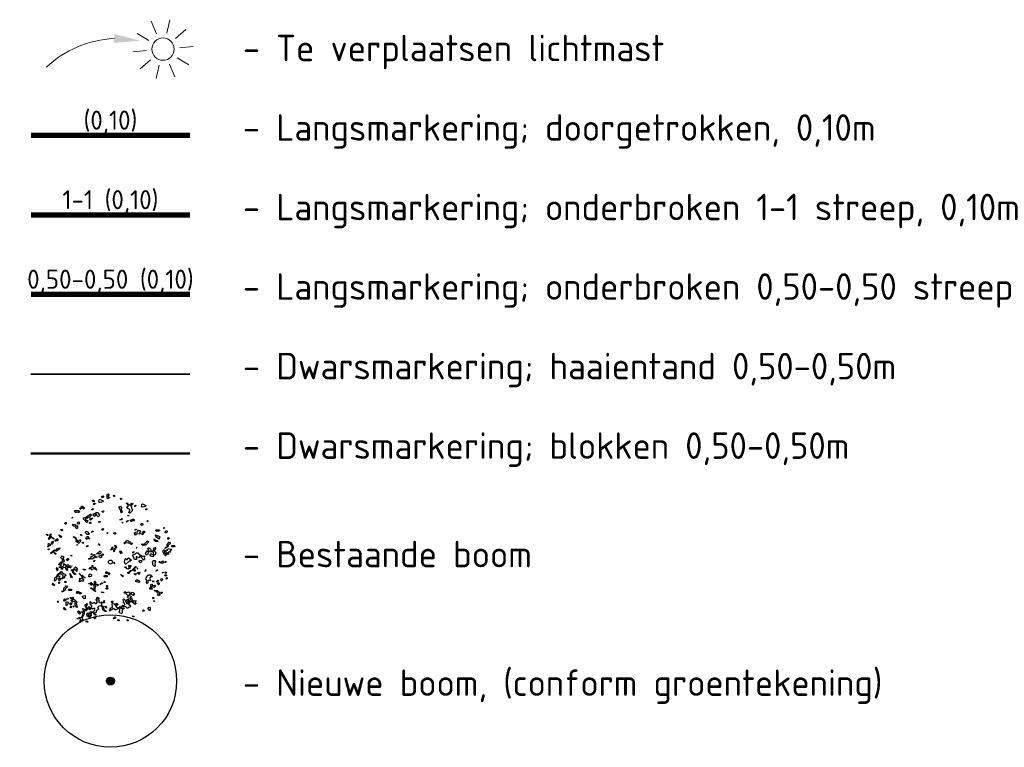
# Model space of a CAD drawing. Header units: metres. Extents: x 198714 to 199133, y 355604 to 356082.
# Tile 7 of 36: x 199027 to 199045, y 355622 to 355636. Entities that reach past the tile are written whole.
import ezdxf
from ezdxf.enums import TextEntityAlignment as Align

# ---------------------------------------------------------------- set-up
doc = ezdxf.new("R2010")
doc.units = ezdxf.units.M
doc.linetypes.add('VW-1-1_STREEP', pattern=[2, 1, -1])
doc.linetypes.add('VW-5050_STREEP', pattern=[1, 0.5, -0.5])
for name, color, linetype, lineweight in [('B-WE-GR-BOOM-S', 252, 'Continuous', 25), ('N-WE-GR-BOOM-S', 96, 'Continuous', 25), ('N-WE-IE-MEUBILAIR_WEGMEUBILAIR_LICHTMAST_PRESENTATIE-S', 7, 'Continuous', 5), ('N-WE-VW-MARKERING-T18', 7, 'Continuous', 18), ('N-WE-VW-MARKERING_DWARS_DRIEHOEK_5050-G', 7, 'VW-HAAIETAND50-L-N', 35), ('N-WE-VW-MARKERING_DWARS_OVERSTEEK_BLOKSTREEP50-G', 7, 'VW-BLOK50-N', 50), ('X-XX-AL-AANPIJLING-M', 7, 'Continuous', 18), ('X-XX-AL-LEGENDA-T25', 2, 'Continuous', 5)]:
    doc.layers.add(name, color=color, linetype=linetype, lineweight=lineweight)
for name, color, linetype in [('N-WE-VW-MARKERING_DWARS_OVERSTEEK_KANALISATIESTREEP50_010-G', 7, 'VW-5050_STREEP'), ('N-WE-VW-MARKERING_LANGS_STREEP_11-G', 7, 'VW-1-1_STREEP'), ('N-WE-VW-MARKERING_LANGS_STREEP_DOORGETROKKEN-G', 7, 'Continuous')]:
    doc.layers.add(name, color=color, linetype=linetype)
doc.styles.add('NLCS-ISO', font='NLCS-ISO.ttf')
doc.linetypes.add('VW-BLOK50-N', pattern='A,0,-0.5,[148,NLCS.SHX,S=1,R=0,X=-0.5,Y=0],-0.5', length=1)
doc.linetypes.add('VW-HAAIETAND50-L-N', pattern='A,0,-0.5,[150,NLCS.SHX,S=1,R=0,X=-0.625,Y=-0.25],-0.5', length=1)

# ---------------------------------------------------------------- blocks, each defined once
blk = doc.blocks.new('Mar200tekst18')
at = {"layer": 'N-WE-VW-MARKERING-T18', "style": 'NLCS-ISO'}
blk.add_attdef('TEKST18MAR200', text='', height=0.36, dxfattribs=at).set_placement((0, 0), align=Align.BOTTOM_CENTER)
blk = doc.blocks.new('SGR-BOOM_23')
at = {"flags": 128}
for points in [[(-3.05, 11.43), (-3.07, 11.35), (-3.33, 11.39), (-3.36, 11.58), (-3.36, 11.65), (-3.18, 11.7), (-3.02, 11.47), (-3.05, 11.43)], [(-1.99, 11.27), (-2.07, 11.26), (-2.18, 11.38), (-2.13, 11.72), (-2.02, 11.84), (-1.53, 11.64), (-1.3, 11.5), (-1.81, 11.23), (-1.99, 11.27)], [(-1.29, 12.25), (-1.48, 12.14), (-1.52, 12.19), (-1.6, 12.18), (-1.6, 12.34), (-1.36, 12.48), (-1.29, 12.41), (-1.29, 12.25)], [(-0.42, 12.36), (-0.18, 12.05), (-0.23, 12.09), (-0.38, 12.08), (-0.53, 11.94), (-0.64, 12.05), (-0.6, 12.7), (-0.6, 12.77), (-0.37, 12.86), (-0.29, 12.78), (-0.42, 12.36)], [(0.81, 12.43), (0.73, 12.35), (0.66, 12.35), (0.58, 12.43), (0.69, 12.61), (0.81, 12.5), (0.81, 12.43)], [(2.1, 11.88), (2.03, 11.81), (1.95, 11.8), (1.91, 11.83), (1.91, 11.99), (2.03, 12.04), (2.11, 11.96), (2.1, 11.88)], [(3.96, 10.14), (4.12, 9.91), (4.23, 9.79), (3.65, 9.23), (3.56, 9.23), (3.45, 9.34), (3.66, 9.68), (3.65, 9.83), (3.45, 10.03), (3.32, 10.03), (3.08, 10.41), (3.13, 10.46), (3.35, 10.45), (3.36, 10.75), (3.13, 10.92), (3.02, 11.03), (3.02, 11.1), (3.1, 11.18), (3.54, 10.8), (3.74, 10.76), (3.96, 10.44), (3.96, 10.14)], [(-5.94, 9.28), (-6.09, 9.43), (-6.48, 9.37), (-6.63, 9.36), (-6.71, 9.51), (-6.75, 9.55), (-6.74, 9.7), (-6.02, 9.73), (-5.87, 9.58), (-5.94, 9.28)], [(-5.52, 10.08), (-5.6, 10), (-5.67, 10), (-5.75, 10.08), (-5.74, 10.23), (-5.6, 10.23), (-5.52, 10.15), (-5.52, 10.08)], [(-5.05, 10), (-5.48, 10.34), (-5.48, 10.57), (-5.29, 10.54), (-5.06, 10.37), (-4.98, 10.16), (-5.05, 10)], [(-3.38, 9.82), (-3.53, 9.83), (-3.53, 9.9), (-3.33, 10.09), (-3.22, 9.98), (-3.38, 9.82)], [(-2.13, 8.64), (-2.21, 8.63), (-2.33, 8.51), (-2.55, 8.75), (-2.62, 8.98), (-2.78, 9.14), (-2.85, 9.14), (-2.89, 8.72), (-2.93, 8.67), (-3.08, 8.68), (-3.24, 8.91), (-3.19, 9.1), (-3.04, 9.17), (-2.81, 9.17), (-2.81, 9.24), (-2.7, 9.36), (-2.43, 9.32), (-2.09, 8.9), (-2.13, 8.64)], [(-2.94, 10.93), (-3.06, 10.81), (-3.14, 10.83), (-3.21, 10.9), (-3.18, 11.01), (-3.07, 11.12), (-2.94, 11.09), (-2.91, 11.05), (-2.94, 10.93)], [(-1.29, 9.47), (-1.37, 9.39), (-1.5, 9.39), (-1.55, 9.44), (-1.55, 9.57), (-1.32, 9.66), (-1.27, 9.62), (-1.29, 9.47)], [(2.01, 9.81), (2.08, 9.81), (2.19, 9.47), (2.2, 9.39), (2.08, 9.27), (1.97, 9.39), (1.89, 9.93), (1.63, 10.2), (1.67, 10.39), (1.78, 10.5), (1.98, 10.47), (2.09, 10.35), (2.01, 9.81)], [(4.11, 10.75), (4.08, 10.71), (3.93, 10.86), (3.93, 11.02), (4.12, 11.13), (4.2, 11.05), (4.11, 10.75)], [(4.76, 10.48), (4.68, 10.4), (4.54, 10.55), (4.7, 10.71), (4.77, 10.64), (4.76, 10.48)], [(6.08, 10.39), (6, 10.38), (5.88, 10.49), (5.93, 10.84), (6.05, 10.95), (6.54, 10.75), (6.77, 10.61), (6.26, 10.34), (6.08, 10.39)], [(6.86, 9.93), (6.78, 9.86), (6.7, 9.87), (6.67, 9.9), (6.74, 10.13), (6.85, 10.02), (6.86, 9.93)], [(-8.49, 7.16), (-8.53, 7.2), (-8.6, 7.2), (-8.59, 7.36), (-8.48, 7.47), (-8.33, 7.46), (-8.33, 7.23), (-8.49, 7.16)], [(-7.21, 8.26), (-7.29, 8.34), (-7.17, 8.46), (-7.09, 8.38), (-7.21, 8.26)], [(-6.04, 7.14), (-6.11, 7.14), (-6.22, 7.26), (-6.19, 7.45), (-6.07, 7.57), (-5.92, 7.55), (-5.81, 7.37), (-6.04, 7.14)], [(-3.85, 8.61), (-3.85, 8.54), (-3.97, 8.43), (-4.23, 8.46), (-4.39, 8.24), (-4.65, 8.27), (-4.62, 8.08), (-4.77, 7.93), (-4.93, 7.93), (-5.07, 8.16), (-5.08, 8.31), (-4.84, 8.39), (-4.77, 8.32), (-4.62, 8.31), (-4.57, 8.35), (-4.58, 8.5), (-4.42, 8.5), (-4.27, 8.81), (-4.04, 8.81), (-3.88, 9.03), (-3.73, 9.02), (-3.62, 8.91), (-3.85, 8.61)], [(-4.48, 7.47), (-4.55, 7.47), (-4.66, 7.59), (-4.66, 7.75), (-4.54, 7.86), (-4.27, 7.81), (-4.36, 7.58), (-4.48, 7.47)], [(-3.68, 7.35), (-3.79, 7.23), (-3.9, 7.27), (-4.01, 7.38), (-3.78, 7.54), (-3.67, 7.43), (-3.68, 7.35)], [(-3.9, 8.04), (-3.74, 8.2), (-3.51, 8.19), (-3.31, 8.3), (-3.74, 7.88), (-3.9, 8.04)], [(-1.99, 7.48), (-2.25, 7.61), (-2.02, 7.68), (-1.99, 7.64), (-1.99, 7.48)], [(2.22, 8.05), (2.14, 8.06), (2.02, 7.95), (1.79, 7.95), (2.19, 8.24), (2.22, 8.21), (2.22, 8.05)], [(2.26, 7.41), (2.15, 7.52), (2.21, 7.52), (2.41, 7.32), (2.26, 7.41)], [(3.2, 7.74), (3.06, 7.51), (3.1, 7.71), (3.32, 7.85), (3.4, 7.77), (3.2, 7.74)], [(3.26, 8.7), (3.26, 8.77), (3.45, 8.8), (3.52, 8.73), (3.26, 8.7)], [(4.31, 7.76), (4.09, 7.77), (3.97, 7.65), (3.82, 7.67), (3.74, 7.88), (4.13, 8.04), (4.2, 8.11), (4.33, 8.07), (4.51, 7.8), (4.31, 7.76)], [(6.98, 7.59), (6.87, 7.7), (6.99, 7.82), (7.1, 7.7), (6.98, 7.59)], [(-9.03, 5.95), (-9.11, 5.88), (-9.26, 5.96), (-9.33, 6.03), (-9.34, 6.11), (-9.11, 6.17), (-9.03, 6.09), (-9.03, 5.95)], [(-6.62, 6.8), (-6.77, 6.72), (-6.96, 6.76), (-7.15, 6.96), (-7.14, 7.04), (-7.03, 7.15), (-6.65, 7.07), (-6.58, 7), (-6.62, 6.8)], [(-6.2, 6.37), (-6.31, 6.26), (-6.51, 6.46), (-6.5, 6.85), (-6.34, 6.91), (-6.23, 6.8), (-6.2, 6.37)], [(-4.08, 5.21), (-4.37, 5.21), (-4.68, 5.52), (-4.68, 5.68), (-4.56, 5.8), (-4.3, 5.67), (-4.08, 5.37), (-4.08, 5.21)], [(-3.27, 5.7), (-3.42, 5.69), (-3.57, 5.55), (-3.42, 5.85), (-3.35, 5.85), (-3.27, 5.77), (-3.27, 5.7)], [(-1.35, 6.06), (-1.43, 5.98), (-1.63, 6.18), (-1.38, 6.33), (-1.27, 6.21), (-1.35, 6.06)], [(-0.49, 5.48), (-0.6, 5.37), (-0.67, 5.44), (-0.51, 5.6), (-0.47, 5.56), (-0.49, 5.48)], [(5.49, 5.57), (5.6, 5.46), (5.6, 5.39), (5.48, 5.28), (4.86, 5.35), (4.71, 5.27), (4.71, 5.2), (4.79, 5.12), (4.86, 5.12), (4.76, 5.09), (4.49, 5.44), (4.72, 5.66), (5.14, 5.69), (5.18, 5.89), (5.18, 5.96), (5.23, 6), (5.6, 5.92), (5.67, 5.85), (5.49, 5.57)], [(4.87, 6.04), (4.69, 6.09), (4.61, 6.08), (4.87, 6.2), (4.95, 6.12), (4.87, 6.04)], [(6.06, 6.91), (6.03, 6.88), (5.88, 6.96), (5.76, 7.07), (5.76, 7.14), (5.88, 7.26), (6.04, 7.25), (6.14, 7.06), (6.06, 6.91)], [(6.21, 5.53), (6.12, 5.22), (6.01, 5.11), (5.98, 5.38), (6.16, 5.65), (6.17, 5.73), (6.29, 5.84), (6.4, 5.8), (6.4, 5.57), (6.21, 5.53)], [(9.23, 5.93), (9.11, 5.82), (8.73, 5.74), (8.54, 5.94), (8.47, 5.94), (8.62, 6.08), (9.15, 6.08), (9.23, 6), (9.23, 5.93)], [(10.16, 6.3), (10.04, 6.41), (10.16, 6.53), (10.27, 6.41), (10.16, 6.3)], [(10.71, 5.64), (10.49, 5.49), (10.33, 5.49), (10.37, 5.76), (10.49, 5.87), (10.65, 5.87), (10.71, 5.8), (10.71, 5.64)], [(-11.84, 5.02), (-11.87, 4.98), (-12.05, 5.17), (-12.06, 5.25), (-11.87, 5.21), (-11.82, 5.17), (-11.84, 5.02)], [(-11.3, 4.93), (-10.96, 4.59), (-10.73, 4.52), (-10.69, 4.47), (-10.7, 4.32), (-11.27, 4.67), (-11.34, 4.67), (-11.49, 4.29), (-11.57, 4.28), (-11.68, 4.4), (-11.45, 4.85), (-11.33, 5.29), (-11.22, 5.31), (-11.18, 5.28), (-11.3, 4.93)], [(-11.01, 3.34), (-11.19, 3.52), (-10.85, 3.94), (-10.74, 3.83), (-11.01, 3.34)], [(-10.01, 4.08), (-10.13, 3.97), (-10.39, 3.94), (-10.51, 4.05), (-10.08, 4.38), (-10, 4.39), (-9.88, 4.28), (-10.01, 4.08)], [(-9.34, 4.65), (-9.76, 5.08), (-9.69, 5.15), (-9.31, 4.91), (-9.24, 4.91), (-9.16, 4.83), (-9.34, 4.65)], [(-6.91, 4.63), (-7.03, 4.74), (-6.95, 4.82), (-6.82, 4.63), (-6.91, 4.63)], [(-5.96, 3.59), (-5.96, 3.52), (-6.35, 3.82), (-6.49, 3.82), (-6.38, 4.24), (-6.67, 4.55), (-6.68, 4.63), (-6.6, 4.7), (-6.27, 3.97), (-6.19, 3.89), (-6.04, 3.9), (-5.84, 4.23), (-5.58, 3.96), (-5.96, 3.59)], [(-5.49, 4.96), (-5.64, 5.11), (-5.6, 5.23), (-5.41, 5.04), (-5.49, 4.96)], [(-5.27, 3.58), (-5.35, 3.66), (-5.24, 3.77), (-5.04, 3.58), (-5.27, 3.58)], [(-4.46, 4.31), (-4.54, 4.3), (-4.66, 4.41), (-4.54, 4.69), (-4.39, 4.83), (-4.23, 4.83), (-4.23, 4.53), (-4.46, 4.31)], [(-4.09, 4.29), (-4.08, 4.45), (-3.96, 4.48), (-3.92, 4.45), (-4.09, 4.29)], [(0.93, 5.35), (0.82, 5.24), (0.59, 5.47), (0.9, 5.55), (0.93, 5.52), (0.93, 5.35)], [(3.51, 3.5), (3.39, 3.61), (2.78, 3.54), (2.67, 3.42), (2.52, 3.57), (2.64, 3.69), (2.79, 3.7), (3.1, 4.07), (3.26, 4.07), (3.41, 3.92), (3.72, 3.84), (3.7, 3.69), (3.51, 3.5)], [(6.84, 3.43), (6.79, 3.32), (6.68, 3.2), (6.53, 3.28), (6.45, 3.27), (6.41, 3.24), (6.41, 3.17), (6.26, 3.09), (5.99, 3.21), (5.92, 3.28), (5.91, 3.36), (5.99, 3.44), (6.37, 3.35), (6.99, 3.97), (7.07, 3.95), (7.22, 3.8), (6.84, 3.43)], [(8.76, 3.79), (8.52, 3.87), (8.22, 4.17), (8.29, 4.17), (8.3, 4.25), (8.19, 4.37), (8.55, 4.14), (8.79, 4.05), (8.98, 3.87), (8.76, 3.79)], [(9.22, 4.47), (9.21, 4.32), (8.49, 4.82), (8.57, 4.9), (8.5, 5.12), (8.91, 4.93), (9.07, 4.93), (9.25, 4.82), (9.33, 4.74), (9.22, 4.47)], [(11.11, 3.31), (10.92, 3.12), (10.88, 2.92), (10.39, 2.59), (10.3, 2.58), (10.34, 2.71), (10.46, 2.82), (10.62, 2.82), (10.69, 2.89), (10.69, 3.28), (11.04, 3.69), (10.89, 3.7), (11.15, 3.73), (11.34, 3.47), (11.11, 3.31)], [(11.09, 4.42), (11.01, 4.34), (10.85, 4.34), (10.85, 4.57), (10.98, 4.61), (11.09, 4.49), (11.09, 4.42)], [(-11.74, 2.84), (-11.81, 2.84), (-11.89, 2.92), (-11.78, 3.04), (-11.66, 2.92), (-11.74, 2.84)], [(-11.39, 3.03), (-11.5, 3.15), (-11.69, 3.18), (-11.77, 3.33), (-11.81, 3.37), (-11.69, 3.48), (-11.46, 3.41), (-11.38, 3.33), (-11.39, 3.03)], [(-11.67, 2.3), (-11.75, 2.38), (-11.74, 2.46), (-11.54, 2.49), (-11.51, 2.46), (-11.67, 2.3)], [(-10.67, 1.98), (-10.82, 1.99), (-10.87, 1.95), (-10.87, 1.72), (-10.95, 1.8), (-11.22, 1.61), (-11.3, 1.69), (-10.83, 2.14), (-10.75, 2.06), (-10.56, 2.1), (-10.67, 2.3), (-10.59, 2.29), (-10.48, 2.17), (-10.67, 1.98)], [(-9.75, 2.36), (-9.79, 2.4), (-9.95, 2.4), (-10.02, 2.33), (-10.02, 2.1), (-10.22, 2.07), (-10.26, 2.02), (-10.33, 2.09), (-10.1, 2.41), (-10.1, 2.55), (-9.98, 2.43), (-9.75, 2.59), (-9.64, 2.71), (-9.52, 2.59), (-9.75, 2.36)], [(-6.31, 3.18), (-6.39, 3.17), (-6.23, 3.33), (-6.19, 3.29), (-6.31, 3.18)], [(-4.4, 2.92), (-4.56, 2.92), (-4.29, 3.11), (-4.2, 3.11), (-4.36, 2.88), (-4.4, 2.92)], [(-1.82, 1.68), (-1.93, 1.57), (-2.23, 1.57), (-2.35, 1.46), (-2.62, 1.57), (-2.03, 2.06), (-1.89, 2.06), (-1.74, 1.83), (-1.82, 1.68)], [(-2, 3.09), (-2.25, 3.44), (-2.18, 3.5), (-2.13, 3.32), (-2, 3.09)], [(0.14, 2.3), (0.07, 2.3), (0.34, 2.72), (0.3, 2.76), (0.42, 2.87), (0.33, 2.33), (0.14, 2.3)], [(0.82, 2.23), (0.71, 2.11), (0.71, 1.95), (0.59, 2.07), (0.67, 2.08), (0.68, 2.54), (0.79, 2.65), (0.91, 2.44), (0.82, 2.23)], [(1.14, 2.67), (1.07, 2.6), (0.91, 2.83), (0.91, 2.99), (0.84, 3.06), (0.75, 3.06), (0.87, 3.18), (1.06, 2.91), (1.14, 2.67)], [(2.09, 1.56), (1.75, 1.91), (1.74, 1.99), (1.85, 2.1), (1.97, 2.06), (2.13, 1.76), (2.09, 1.56)], [(4.12, 3.42), (4.01, 3.31), (3.93, 3.3), (3.81, 3.41), (4.05, 3.64), (4.16, 3.52), (4.12, 3.42)], [(4.34, 1.72), (4.26, 1.74), (4.19, 1.81), (4.39, 2), (4.42, 1.96), (4.34, 1.72)], [(5, 2.6), (4.92, 2.61), (5, 2.83), (4.92, 2.68), (5, 2.6)], [(7.08, 1.47), (6.92, 1.4), (6.89, 1.37), (6.74, 1.36), (6.59, 1.6), (6.78, 1.94), (6.93, 2.09), (7.14, 1.97), (7.2, 1.97), (7.12, 1.89), (7.08, 1.47)], [(8.32, 2.22), (8.31, 2.08), (8.58, 1.8), (8.42, 1.35), (8.34, 1.27), (8.2, 1.35), (8.12, 1.8), (8.04, 1.88), (7.43, 1.9), (7.17, 2.23), (7.06, 2.58), (7.18, 2.69), (7.33, 2.7), (7.63, 2.46), (7.59, 2.28), (7.6, 2.2), (8.12, 2.12), (8.19, 2.19), (8.13, 2.42), (8.36, 2.72), (8.58, 2.48), (8.32, 2.22)], [(10.18, 1.78), (10.37, 1.52), (10.49, 1.4), (10.48, 1.25), (10.41, 1.18), (10.22, 1.37), (9.92, 1.98), (9.96, 2.17), (10.07, 2.29), (10.19, 2.24), (10.19, 2.17), (10.18, 1.78)], [(11.3, 2.13), (11.3, 1.97), (11.33, 1.93), (11.21, 1.82), (11.13, 1.9), (10.99, 1.89), (10.92, 1.82), (10.95, 1.63), (10.94, 1.48), (10.87, 1.41), (10.72, 1.56), (10.71, 1.71), (10.45, 1.97), (10.48, 2.17), (10.6, 2.28), (10.65, 2.24), (10.79, 2.25), (10.88, 2.55), (11.45, 2.43), (11.56, 2.32), (11.3, 2.13)], [(12.14, 2.96), (12.03, 2.84), (11.64, 2.85), (11.57, 2.91), (11.6, 3.11), (12.03, 3.14), (12.14, 3.02), (12.14, 2.96)], [(-10.3, 1.53), (-10.38, 1.45), (-10.53, 1.6), (-10.52, 1.68), (-10.6, 1.76), (-10.53, 1.83), (-10.3, 1.6), (-10.3, 1.53)], [(-8.97, 0.64), (-8.82, 0.33), (-8.79, 0.29), (-8.7, 0.29), (-8.94, -0.02), (-9.09, 0), (-9.36, -0.36), (-9.36, -0.66), (-9.13, -0.82), (-8.95, -0.77), (-8.8, -0.63), (-8.86, -0.33), (-8.78, -0.25), (-8.44, -0.6), (-8.21, -0.6), (-8.06, -0.45), (-7.88, -0.64), (-7.22, -0.76), (-7.65, -0.87), (-7.64, -0.95), (-7.57, -1.02), (-7.45, -0.98), (-7.46, -1.06), (-7.53, -1.13), (-7.56, -1.1), (-7.57, -1.02), (-7.99, -1.06), (-8.22, -1.29), (-8.23, -1.43), (-8.07, -1.5), (-8.15, -1.51), (-8.22, -1.58), (-8.53, -1.04), (-8.9, -1.12), (-8.99, -1.13), (-9.05, -1.2), (-9.07, -1.35), (-9.25, -1.39), (-9.33, -1.31), (-9.33, -1.24), (-9.05, -1.2), (-9.02, -1.16), (-9.02, -1), (-9.41, -1), (-9.64, -1), (-9.71, -0.93), (-9.36, -0.82), (-9.33, -0.78), (-9.55, -0.55), (-9.74, -0.5), (-9.78, -0.46), (-9.55, -0.23), (-9.47, -0.24), (-9.4, -0.01), (-9.2, 0.02), (-9.05, 0.26), (-9.08, 0.59), (-9.31, 0.75), (-9.42, 0.87), (-9.11, 1.18), (-8.85, 1.05), (-8.78, 0.98), (-8.97, 0.64)], [(-8.14, 0.25), (-8.28, 0.47), (-8.09, 0.66), (-7.94, 0.67), (-7.94, 0.44), (-8.14, 0.25)], [(-7.43, 1.31), (-7.24, 1.19), (-7.54, 1.2), (-7.43, 1.31)], [(-3.88, 0.47), (-4.16, 0.59), (-3.92, 0.75), (-3.85, 0.67), (-3.88, 0.47)], [(-3.12, 0.92), (-3.12, 0.76), (-3.43, 0.55), (-3.66, 0.62), (-3.73, 0.78), (-3.74, 0.93), (-3.62, 1.04), (-3.46, 1.04), (-3.08, 1.42), (-2.92, 1.41), (-3, 1.04), (-3.12, 0.92)], [(-3.54, 1.35), (-3.61, 1.35), (-3.69, 1.43), (-3.54, 1.58), (-3.42, 1.47), (-3.54, 1.35)], [(-3.05, 0.09), (-3.13, 0.08), (-3.21, 0.16), (-2.98, 0.38), (-2.93, 0.2), (-3.05, 0.09)], [(-2.74, 0.77), (-2.93, 0.96), (-2.63, 1.11), (-2.59, 0.92), (-2.74, 0.77)], [(-1.79, 0.8), (-2.09, 0.87), (-2.2, 1.08), (-1.97, 1.3), (-1.79, 1.25), (-1.6, 0.99), (-1.79, 0.8)], [(-1.4, 1.32), (-1.56, 1.25), (-1.67, 1.37), (-1.43, 1.52), (-1.4, 1.48), (-1.4, 1.32)], [(3.93, 0.28), (3.82, 0.17), (3.55, 0.14), (2.91, -0.43), (2.75, -0.43), (2.65, 0.07), (2.8, 0.6), (2.84, 0.64), (3.13, 0.41), (3.34, 0.75), (3.41, 0.82), (3.75, 0.56), (3.95, 0.36), (3.93, 0.28)], [(6.39, 0.88), (6.42, 0.68), (6.42, 0.52), (6.31, 0.41), (6.31, 0.34), (5.93, 0.72), (5.82, 1), (5.66, 1.07), (5.52, 1.07), (5.33, 0.81), (4.98, 1), (4.9, 1.01), (4.86, 0.96), (4.87, 0.81), (5.01, 0.66), (4.85, 0.5), (4.55, 0.51), (4.36, 1), (4.25, 1.12), (4.25, 1.35), (4.48, 1.5), (4.53, 1.46), (4.94, 1.73), (4.98, 1.76), (5.14, 1.76), (5.37, 1.46), (5.48, 1.35), (5.63, 1.33), (5.9, 1.15), (6.05, 1.13), (6.05, 1.07), (6.46, 1.18), (6.51, 1.13), (6.39, 0.88)], [(5.66, -0.16), (5.43, 0.01), (5.43, 0.23), (5.62, 0.35), (5.86, 0.26), (5.97, 0.15), (5.66, -0.16)], [(8.03, 0.97), (7.65, 1.12), (7.46, 1.32), (7.51, 1.43), (7.62, 1.54), (7.77, 1.55), (8.11, 1.27), (8.15, 1.08), (8.03, 0.97)], [(8.36, -0.3), (8.47, -0.64), (8.44, -0.75), (8.32, -0.86), (7.98, -0.51), (8.02, -0.41), (8.02, -0.18), (7.91, -0.06), (7.91, 0.1), (8.14, 0.32), (8.41, 0.27), (8.53, 0.09), (8.36, -0.3)], [(9.93, -0.19), (9.62, -0.2), (9.28, -0.08), (9.2, 0), (9.21, 0.08), (9.25, 0.12), (9.59, 0), (9.89, 0.23), (10.01, 0.11), (9.93, -0.19)], [(10.47, -0.04), (10.43, -0.09), (10.36, -0.09), (10.28, -0.01), (10.43, 0.14), (10.46, 0.11), (10.47, -0.04)], [(-10.02, -1.6), (-10.07, -1.65), (-10.2, -1.19), (-10.05, -1.04), (-9.9, -1.26), (-10.02, -1.6)], [(-8.5, -2.38), (-8.49, -2.46), (-8.35, -2.61), (-8.69, -2.66), (-8.74, -2.84), (-8.62, -2.95), (-8.77, -3.03), (-8.85, -2.95), (-8.92, -2.95), (-8.93, -2.57), (-9.26, -2.31), (-9.72, -2.3), (-9.95, -2.53), (-10, -2.71), (-10.11, -2.83), (-10.18, -2.76), (-9.98, -2.33), (-9.49, -1.91), (-9.22, -1.72), (-9.19, -1.92), (-8.81, -2.23), (-8.54, -2.28), (-8.47, -2.35), (-8.5, -2.38)], [(-8.07, -1.05), (-8.36, -0.97), (-8.41, -0.93), (-8.41, -0.86), (-8.26, -0.78), (-8.23, -0.75), (-7.92, -0.83), (-8.07, -0.98), (-8.07, -1.05)], [(-6.35, -1.5), (-6.35, -1.73), (-6.32, -1.76), (-6.51, -1.57), (-6.5, -1.48), (-6.62, -1.37), (-6.93, -1.45), (-7.04, -1.63), (-7, -1.9), (-6.7, -2.14), (-6.59, -2.25), (-6.59, -2.32), (-6.64, -2.37), (-6.77, -2.36), (-7.23, -1.9), (-7.16, -1.9), (-7.12, -1.87), (-7.12, -1.64), (-7.35, -1.64), (-7.34, -1.56), (-7.27, -1.4), (-7.12, -1.41), (-6.96, -1.48), (-6.81, -1.1), (-6.61, -0.91), (-6.38, -1.07), (-6.19, -1.34), (-6.35, -1.5)], [(-5.09, -1.46), (-5.17, -1.38), (-5.09, -1.3), (-4.98, -1.42), (-4.63, -1.4), (-4.83, -1.5), (-5.09, -1.46)], [(-3.22, -1.06), (-2.99, -0.99), (-2.57, -1.49), (-2.61, -1.52), (-2.99, -1.22), (-3.56, -1.48), (-3.57, -1.56), (-3.68, -1.28), (-3.65, -1.25), (-3.63, -1.17), (-3.71, -1.09), (-3.98, -1.28), (-4.06, -1.29), (-3.83, -1.06), (-3.68, -1.05), (-3.48, -0.86), (-3.48, -0.72), (-3.36, -0.61), (-3.33, -0.94), (-3.22, -1.06)], [(-0.59, -2.11), (-0.63, -2.15), (-0.86, -2.15), (-0.85, -1.85), (-0.66, -1.82), (-0.58, -1.97), (-0.59, -2.11)], [(0.61, -0.03), (0.7, -0.03), (0.76, -0.33), (0.61, -0.03)], [(3.16, -1.31), (2.79, -1), (2.67, -0.89), (2.86, -0.93), (3.05, -1.2), (3.16, -1.31)], [(3.69, -1.93), (3.5, -2.12), (3.5, -2.19), (3.35, -2.2), (3.27, -1.89), (3.54, -2.01), (3.53, -1.86), (3.85, -1.55), (3.88, -1.74), (3.69, -1.93)], [(3.62, -1.16), (3.62, -1.25), (3.58, -1.2), (3.39, -1.32), (3.51, -0.97), (3.43, -0.66), (3.86, -0.63), (3.89, -0.67), (3.62, -1.16)], [(4.57, -1.06), (4.54, -1.26), (4.65, -1.6), (4.61, -1.64), (4.6, -1.79), (4.53, -1.79), (4.49, -1.67), (4.37, -1.55), (4.24, -1.55), (4.19, -1.6), (4.16, -1.4), (4.24, -1.32), (4.27, -1.36), (4.34, -1.36), (4.42, -1.14), (4.7, -0.87), (4.85, -1.02), (4.57, -1.06)], [(5.08, -1.25), (5.14, -1.25), (4.96, -1.07), (5.08, -1.18), (5.08, -1.25)], [(6.64, -1.69), (6.53, -1.8), (6.56, -1.61), (6.6, -1.58), (6.67, -1.58), (6.68, -1.43), (6.67, -1.58), (6.64, -1.69)], [(8.74, -1.68), (8.66, -1.66), (8.61, -1.71), (8.55, -1.64), (8.89, -1.44), (8.94, -1.48), (8.74, -1.68)], [(10.6, -2.03), (10.52, -2.11), (10.33, -2.07), (10.34, -1.92), (10.49, -1.84), (10.61, -1.96), (10.6, -2.03)], [(-10.11, -3.05), (-10.31, -3.41), (-10.35, -3.51), (-10.46, -3.62), (-10.54, -3.54), (-10.5, -2.98), (-10.27, -2.82), (-10.19, -2.97), (-10.11, -3.05)], [(-9.82, -3.22), (-9.74, -3.07), (-9.39, -3.1), (-9.66, -3.52), (-9.82, -3.22)], [(-9.6, -3.98), (-9.68, -4.06), (-9.78, -3.86), (-9.63, -3.71), (-9.59, -3.75), (-9.6, -3.98)], [(-9.64, -2.91), (-9.76, -2.79), (-9.62, -2.57), (-9.61, -2.88), (-9.64, -2.91)], [(-9.04, -3.07), (-9.05, -3.15), (-9.12, -3.14), (-9.23, -3.03), (-9.08, -2.95), (-9, -3.03), (-9.04, -3.07)], [(-8.36, -3.81), (-8.45, -3.89), (-8.61, -3.89), (-8.6, -3.66), (-8.48, -3.62), (-8.36, -3.74), (-8.36, -3.81)], [(-7.32, -2.74), (-7.24, -2.82), (-7.32, -2.97), (-7.47, -2.82), (-7.51, -2.54), (-7.58, -2.47), (-7.51, -2.47), (-7.51, -2.31), (-7.7, -2.28), (-7.62, -2.13), (-7.32, -2.67), (-7.32, -2.74)], [(-5.04, -2.84), (-5.17, -2.84), (-5.29, -3.18), (-5.3, -3.26), (-5.22, -3.25), (-5.15, -3.18), (-5.11, -3.37), (-5.26, -3.67), (-5.54, -3.56), (-5.65, -3.6), (-5.77, -3.72), (-5.95, -3.6), (-5.75, -3.41), (-5.75, -3.18), (-5.86, -3.06), (-5.83, -3.03), (-5.61, -3.18), (-5.33, -2.91), (-5.33, -2.77), (-5.56, -2.54), (-5.33, -2.45), (-4.88, -2.91), (-4.8, -2.92), (-4.96, -2.99), (-5.04, -2.84)], [(-5.67, -2.42), (-5.9, -2.19), (-5.82, -2.11), (-5.75, -2.34), (-5.67, -2.42)], [(-2.82, -3.94), (-2.82, -4.08), (-2.71, -4.19), (-2.79, -4.2), (-2.86, -4.27), (-2.83, -4.69), (-2.95, -4.81), (-2.92, -5.46), (-2.77, -5.61), (-3.29, -5.31), (-3.29, -5.22), (-3.41, -5.1), (-3.56, -5.11), (-3.52, -5.08), (-3.52, -4.99), (-3.6, -5), (-3.64, -5.03), (-3.75, -4.92), (-3.6, -4.84), (-3.37, -5.07), (-3.14, -5.07), (-3.03, -4.96), (-3.14, -4.31), (-3.25, -4.2), (-3.48, -4.2), (-3.63, -4.41), (-3.79, -4.11), (-4.09, -4.11), (-4.12, -4.08), (-4.04, -4), (-3.66, -4.15), (-3.59, -4.15), (-3.56, -4.11), (-3.55, -4.03), (-3.63, -3.95), (-3.77, -3.96), (-3.63, -3.88), (-3.25, -4.2), (-2.97, -4.15), (-3.02, -3.74), (-3.05, -3.71), (-2.97, -3.63), (-2.82, -3.71), (-2.75, -3.78), (-2.82, -3.94)], [(-3.65, -2.7), (-3.92, -2.82), (-4.07, -2.8), (-3.99, -2.36), (-3.8, -2.24), (-3.68, -2.28), (-3.56, -2.4), (-3.65, -2.7)], [(-1.33, -3.91), (-1.14, -3.71), (-0.99, -3.64), (-0.92, -3.8), (-1.33, -3.91)], [(-0.6, -2.8), (-1.16, -2.76), (-1.24, -2.68), (-1.01, -2.45), (-0.63, -2.54), (-0.6, -2.57), (-0.6, -2.8)], [(-0.22, -2.43), (-0.29, -2.43), (-0.4, -2.15), (-0.28, -1.97), (-0.17, -2.08), (-0.22, -2.43)], [(2.31, -2.76), (1.97, -2.41), (1.96, -2.33), (2.42, -2.57), (2.43, -2.65), (2.31, -2.76)], [(4.56, -2.28), (4.56, -2.21), (4.53, -2.18), (4.72, -2.28), (4.76, -2.25), (4.76, -2.18), (4.87, -2.2), (4.75, -2.48), (4.56, -2.28)], [(5.43, -3.86), (4.82, -3.7), (4.78, -3.66), (4.79, -3.51), (4.94, -3.36), (5.09, -3.35), (5.17, -3.43), (5.16, -3.51), (5.39, -3.51), (5.55, -3.74), (5.43, -3.86)], [(5.07, -2.17), (5.14, -1.94), (5.22, -1.95), (5.22, -2.02), (5.07, -2.17)], [(5.44, -2.32), (5.38, -2.25), (5.22, -2.25), (5.6, -1.88), (5.45, -2.18), (5.44, -2.32)], [(7.58, -2.81), (7.42, -3.04), (7.5, -3.42), (7.53, -3.45), (7.54, -3.53), (7.19, -3.5), (7.07, -3.61), (7.07, -3.91), (6.95, -4.02), (6.8, -3.87), (6.84, -3.38), (6.62, -3.22), (6.65, -3.18), (6.78, -2.92), (6.77, -2.84), (6.7, -2.77), (6.96, -2.81), (7.01, -2.46), (7.05, -2.5), (7.21, -2.5), (7.32, -2.39), (7.55, -2.39), (7.88, -2.88), (7.58, -2.81)], [(8.22, -3.69), (8.1, -3.8), (8.03, -3.73), (8.03, -3.57), (8.18, -3.59), (8.22, -3.62), (8.22, -3.69)], [(8.9, -3.7), (8.82, -3.78), (8.75, -3.77), (8.67, -3.69), (8.94, -3.43), (9.07, -3.47), (9.06, -3.63), (8.9, -3.7)], [(9.79, -3.44), (9.64, -3.52), (9.6, -3.55), (9.49, -3.44), (9.56, -3.14), (9.71, -3.13), (9.82, -3.25), (9.79, -3.44)], [(9.95, -1.99), (9.87, -2.07), (9.84, -2.03), (9.77, -2.03), (9.92, -1.88), (9.95, -1.92), (9.95, -1.99)], [(10.56, -2.61), (10.4, -2.68), (10.29, -2.56), (10.34, -2.38), (10.53, -2.42), (10.57, -2.45), (10.56, -2.61)], [(10.71, -3.15), (10.67, -3.19), (10.51, -3.18), (10.43, -3.1), (10.63, -2.91), (10.71, -2.99), (10.71, -3.15)], [(-10.58, -4.42), (-10.78, -4.39), (-11.01, -4.09), (-10.89, -3.97), (-10.52, -4.36), (-10.58, -4.42)], [(-8.34, -4.92), (-8.54, -5.11), (-8.57, -5.31), (-9.07, -5.64), (-9.15, -5.65), (-9.11, -5.52), (-9, -5.41), (-8.84, -5.41), (-8.77, -5.34), (-8.77, -4.95), (-8.42, -4.54), (-8.57, -4.53), (-8.3, -4.5), (-8.11, -4.76), (-8.34, -4.92)], [(-7.31, -5.27), (-7.43, -5.39), (-7.82, -5.38), (-7.89, -5.31), (-7.85, -5.12), (-7.43, -5.09), (-7.31, -5.21), (-7.31, -5.27)], [(-2.4, -4.5), (-2.6, -4.31), (-2.48, -4.19), (-2.25, -4.29), (-2.29, -4.39), (-2.4, -4.5)], [(-1.91, -4.25), (-1.98, -4.24), (-1.6, -3.94), (-1.48, -4.05), (-1.91, -4.25)], [(-0.58, -5.14), (-0.81, -5.14), (-0.88, -4.99), (-0.62, -4.8), (-0.51, -4.91), (-0.58, -5.14)], [(-0.65, -4.67), (-0.8, -4.52), (-0.68, -4.41), (-0.54, -4.42), (-0.58, -4.6), (-0.65, -4.67)], [(8.32, -4.72), (8.25, -4.72), (8.17, -4.8), (8.01, -4.57), (7.98, -4.53), (7.83, -4.52), (7.71, -4.64), (7.71, -4.8), (7.9, -5.06), (7.89, -5.14), (7.37, -5.14), (7.6, -4.75), (7.64, -4.26), (7.8, -4.19), (8.03, -4.42), (8.4, -4.34), (8.55, -4.49), (8.32, -4.72)], [(9.24, -5.96), (9.34, -6.15), (9.34, -6.22), (9.11, -6.22), (9.04, -6.38), (8.92, -6.26), (9.01, -5.95), (8.51, -5.45), (8.31, -5.41), (8.28, -5.37), (8.36, -5.29), (8.81, -5.38), (9.13, -5.61), (9.27, -5.76), (9.24, -5.96)], [(9.17, -4.2), (9.06, -4.32), (8.79, -4.04), (9.1, -3.89), (9.21, -4.01), (9.17, -4.2)], [(-9.85, -7.56), (-9.93, -7.64), (-10, -7.57), (-9.96, -7.31), (-9.85, -7.42), (-9.85, -7.56)], [(-8.66, -7.39), (-8.7, -7.34), (-8.78, -7.35), (-8.73, -7.01), (-8.65, -6.93), (-8.35, -7), (-8.54, -7.28), (-8.66, -7.39)], [(-7.94, -7.66), (-8.13, -8.01), (-8.17, -8.12), (-8.29, -8.23), (-8.36, -8.15), (-8.33, -7.59), (-8.09, -7.43), (-8.02, -7.58), (-7.94, -7.66)], [(-8.01, -6.98), (-8.04, -7.02), (-8.12, -7.01), (-8.19, -6.94), (-8.08, -6.82), (-8.01, -6.89), (-8.01, -6.98)], [(-6.75, -7.11), (-6.3, -7.57), (-6.48, -7.75), (-6.37, -8.33), (-6.3, -8.4), (-6.31, -8.49), (-6.37, -8.56), (-6.65, -8.14), (-6.64, -7.59), (-6.87, -7.45), (-7.06, -7.49), (-7.18, -7.37), (-7.33, -7.36), (-7.39, -7.29), (-7.32, -7.13), (-7.06, -7.1), (-7.05, -6.95), (-7.4, -6.91), (-7.55, -6.76), (-7.55, -6.67), (-7.51, -6.63), (-7.24, -6.75), (-7.02, -6.6), (-7.01, -6.98), (-6.75, -7.11)], [(-5.55, -5.93), (-5.71, -6.09), (-5.94, -5.86), (-6.12, -5.81), (-6.33, -5.92), (-6.39, -5.85), (-6.36, -5.66), (-6.35, -5.58), (-6.05, -5.58), (-6.05, -5.65), (-5.59, -5.75), (-5.56, -5.78), (-5.55, -5.93)], [(-4.98, -6.97), (-5.29, -6.65), (-5.25, -6.46), (-4.79, -6.33), (-4.8, -6.85), (-4.98, -6.97)], [(-1.09, -7.69), (-1.48, -7.62), (-1.71, -7.85), (-1.68, -8.18), (-1.26, -8.45), (-1.33, -8.38), (-1.42, -8.38), (-1.49, -8.44), (-1.23, -8.8), (-1.27, -9.13), (-1.43, -9.06), (-1.49, -8.6), (-1.8, -8.29), (-2.18, -8.3), (-2.44, -8.56), (-2.33, -8.75), (-2.22, -8.86), (-2.64, -9.12), (-2.72, -9.2), (-2.68, -9.54), (-2.99, -9.55), (-2.95, -9.74), (-2.72, -9.97), (-2.73, -10.05), (-2.88, -10.04), (-3.11, -9.8), (-3.11, -9.67), (-3.22, -9.55), (-3.53, -9.54), (-3.72, -9.81), (-3.65, -10.04), (-3.95, -10.49), (-4.37, -10.23), (-4.48, -9.79), (-4.25, -9.56), (-4.17, -9.8), (-4.21, -9.84), (-4.21, -10.07), (-3.99, -10.15), (-3.83, -10.15), (-3.83, -9.76), (-3.86, -9.73), (-3.96, -9.73), (-3.83, -9.46), (-3.79, -9.43), (-3.79, -9.34), (-3.48, -9.42), (-3.18, -9.36), (-2.99, -9.16), (-2.94, -8.82), (-2.95, -8.74), (-3.02, -8.67), (-3.4, -8.82), (-3.63, -8.81), (-3.86, -9.04), (-4.1, -8.89), (-4.13, -8.85), (-4.36, -8.85), (-4.59, -9.15), (-4.67, -9.23), (-4.71, -9.03), (-4.51, -8.77), (-4.54, -8.58), (-4.78, -8.26), (-4.81, -8.16), (-4.47, -7.82), (-4.35, -7.94), (-4.58, -8.23), (-4.62, -8.43), (-4.51, -8.61), (-4.21, -8.61), (-4.13, -8.46), (-4.05, -8.39), (-3.9, -8.7), (-3.87, -8.73), (-3.52, -8.39), (-3.51, -8.24), (-3.85, -7.89), (-3.81, -7.47), (-3.4, -7.82), (-3.09, -7.6), (-2.86, -7.83), (-2.63, -7.84), (-2.43, -7.48), (-2.63, -7.22), (-2.74, -7.1), (-2.54, -6.91), (-2.54, -6.68), (-2.44, -6.65), (-2.08, -6.85), (-2.05, -6.88), (-2.35, -6.88), (-2.36, -7.03), (-2.1, -7.22), (-2.17, -7.29), (-2.17, -7.52), (-2.06, -7.64), (-1.83, -7.64), (-1.71, -7.52), (-1.6, -7.64), (-1.4, -7.61), (-1.33, -7.61), (-1.25, -7.53), (-1.25, -7.46), (-1.14, -7.28), (-1.18, -7.46), (-1.09, -7.69)], [(-1.65, -5.74), (-1.69, -5.69), (-1.69, -5.62), (-1.32, -5.71), (-1.32, -5.78), (-1.65, -5.74)], [(0.28, -7.7), (0.2, -7.55), (0.19, -7.47), (0.31, -7.36), (0.47, -7.36), (0.42, -7.71), (0.28, -7.7)], [(3.64, -7.66), (3.52, -7.77), (3.51, -7.85), (3.59, -7.93), (3.44, -7.92), (3.78, -8.27), (3.7, -8.51), (3.32, -8.58), (3.32, -8.65), (3.29, -8.68), (3.13, -8.68), (2.93, -8.42), (2.49, -8.33), (2.47, -8.41), (2.44, -8.45), (2.21, -8.38), (2.1, -8.49), (2.02, -8.41), (2.1, -8.33), (2.29, -8.37), (2.33, -8.33), (2.33, -8.26), (2.25, -8.18), (2.29, -8.14), (2.41, -8.25), (2.36, -8.3), (2.37, -8.38), (2.72, -8.04), (2.68, -7.76), (2.53, -7.68), (2.38, -7.53), (2.45, -7.46), (2.38, -7.07), (2.53, -6.92), (2.76, -7.16), (2.76, -7.38), (2.91, -7.47), (3.03, -7.73), (3.3, -7.54), (3.61, -7.39), (3.64, -7.43), (3.64, -7.66)], [(3.64, -6.13), (3.57, -6.13), (3.49, -6.21), (3.49, -6.28), (3.8, -6.36), (3.91, -6.48), (3.83, -6.63), (3.8, -6.66), (3.8, -6.75), (4.03, -6.75), (3.99, -7.02), (4.06, -7.02), (4.14, -7.1), (4.14, -7.24), (3.9, -7.46), (3.79, -7.44), (3.68, -7.32), (3.79, -6.98), (3.8, -6.82), (3.57, -6.89), (3.26, -6.74), (3.19, -6.67), (3.41, -6.36), (3.46, -6.31), (3.46, -6.24), (3.26, -6.28), (2.82, -5.9), (2.66, -5.89), (2.58, -5.81), (2.63, -5.7), (2.74, -5.58), (3.04, -5.75), (3.31, -5.7), (3.35, -5.67), (3.35, -5.6), (3.51, -5.67), (3.64, -5.9), (3.64, -6.13)], [(3.45, -7.16), (3.37, -7.31), (3.29, -7.39), (3.18, -7.35), (3.07, -7.24), (3.07, -7.08), (3.37, -7.01), (3.37, -7.08), (3.45, -7.16)], [(4.34, -6.22), (4.41, -6.22), (4.29, -6.33), (4.33, -6.14), (4.15, -6.18), (3.92, -6.09), (3.87, -5.91), (4.11, -5.68), (4.34, -5.83), (4.49, -5.84), (4.56, -5.91), (4.34, -6.22)], [(4.71, -7.45), (4.67, -7.48), (4.66, -7.63), (4.82, -7.79), (4.78, -7.9), (4.67, -8.01), (4.13, -7.56), (4.17, -7.59), (4.1, -7.66), (4.06, -7.63), (4.41, -7.29), (4.82, -7.24), (4.79, -7.44), (4.71, -7.45)], [(8.19, -6.83), (8.07, -6.94), (7.99, -6.86), (8, -6.71), (8.12, -6.67), (8.2, -6.75), (8.19, -6.83)], [(8.23, -7.47), (8.15, -7.39), (8.26, -7.28), (8.34, -7.36), (8.23, -7.47)], [(9.73, -5.93), (9.57, -5.93), (9.49, -5.84), (9.69, -5.65), (9.77, -5.73), (9.73, -5.93)], [(-8.41, -9.03), (-8.6, -8.99), (-8.83, -8.69), (-8.71, -8.58), (-8.34, -8.96), (-8.41, -9.03)], [(-7.64, -7.82), (-7.56, -7.68), (-7.21, -7.7), (-7.48, -8.12), (-7.64, -7.82)], [(-7.42, -8.58), (-7.5, -8.66), (-7.6, -8.47), (-7.45, -8.32), (-7.42, -8.35), (-7.42, -8.58)], [(-6.88, -8.44), (-6.96, -8.52), (-7.11, -8.37), (-6.99, -8.25), (-6.88, -8.37), (-6.88, -8.44)], [(-5.81, -9.82), (-6.01, -9.63), (-6.16, -9.33), (-6.05, -9.21), (-5.92, -9.25), (-5.74, -9.76), (-5.81, -9.82)], [(-5.02, -9.18), (-4.89, -9.37), (-5.02, -9.87), (-5.36, -10.52), (-5.3, -10.91), (-5.69, -11.2), (-5.72, -11.23), (-5.79, -11.23), (-5.87, -11.15), (-5.6, -10.97), (-5.64, -10.79), (-5.87, -10.46), (-5.87, -10.4), (-5.41, -10.47), (-5.22, -9.83), (-5.14, -9.75), (-5.17, -9.55), (-5.56, -9.48), (-5.59, -9.45), (-5.58, -9.37), (-5.09, -9.34), (-5.1, -9.03), (-5.28, -8.84), (-5.28, -8.75), (-5.09, -8.8), (-4.98, -8.91), (-5.02, -9.18)], [(-0.78, -9.33), (-1.04, -9.3), (-1.12, -9.15), (-0.97, -9.07), (-0.78, -9.26), (-0.78, -9.33)], [(-0.76, -8.73), (-0.95, -8.53), (-0.95, -8.46), (-1.03, -8.38), (-0.95, -8.3), (-0.77, -8.65), (-0.76, -8.73)], [(-0.24, -9.03), (-0.09, -9.27), (-0.24, -9.03)], [(1.14, -8.52), (1.21, -8.52), (1.33, -8.63), (1.26, -8.86), (1.02, -9.02), (0.88, -9.01), (0.57, -8.78), (0.26, -9), (0.11, -9.08), (0.04, -9.08), (-0.04, -9), (-0.04, -8.7), (0.11, -8.62), (0.31, -8.59), (0.41, -8.39), (0.35, -8), (0.35, -7.87), (0.73, -7.79), (0.77, -7.97), (1.14, -8.52)], [(1.23, -8.21), (1.08, -8.06), (1.08, -7.83), (1.23, -7.75), (1.46, -7.98), (1.23, -8.21)], [(2.29, -8.92), (2.32, -9.02), (2.24, -9.1), (2.23, -9.56), (2.08, -9.7), (1.82, -9.67), (1.63, -9.47), (1.75, -9.13), (1.76, -8.98), (1.53, -8.75), (1.52, -8.6), (1.68, -8.44), (2.02, -8.72), (2.17, -8.64), (2.17, -8.8), (2.29, -8.92)], [(2.52, -8.76), (2.36, -8.76), (2.52, -8.6), (2.6, -8.68), (2.52, -8.76)], [(3.18, -7.88), (3.1, -7.89), (3.02, -7.81), (3.18, -7.81), (3.33, -7.66), (3.29, -7.77), (3.18, -7.88)], [(6.38, -9.22), (6.29, -9.3), (6.15, -9.28), (6.07, -9.2), (6.25, -9.02), (6.36, -9.14), (6.38, -9.22)], [(7.33, -9.1), (7.14, -8.77), (7.15, -8.69), (7.14, -8.61), (7.25, -8.49), (7.49, -8.58), (7.48, -9.11), (7.33, -9.1)], [(-6.18, -10.77), (-6.29, -10.66), (-6.24, -10.54), (-6.1, -10.69), (-6.18, -10.77)], [(-4.27, -11.33), (-4.5, -11.33), (-4.58, -11.18), (-4.46, -11.06), (-4.27, -11.26), (-4.27, -11.33)], [(-2.81, -10.57), (-2.92, -10.69), (-3, -10.7), (-3, -10.54), (-2.82, -10.43), (-2.77, -10.47), (-2.81, -10.57)], [(0.96, -10.58), (0.58, -10.72), (0.52, -10.65), (0.86, -10.31), (0.98, -10.43), (0.96, -10.58)], [(1.65, -11.04), (1.58, -11.11), (1.42, -11.04), (1.55, -10.85), (1.66, -10.96), (1.65, -11.04)], [(3.38, -11.02), (3.3, -11.1), (3.22, -11.09), (3.18, -11.06), (3.25, -10.83), (3.37, -10.94), (3.38, -11.02)], [(4.42, -10.3), (4.34, -10.38), (4.19, -10.23), (4.3, -10.12), (4.42, -10.23), (4.42, -10.3)]]:
    blk.add_lwpolyline(points, dxfattribs=at)
at = {"ltscale": 0.1}
blk.add_circle((0, 0), 0.375, dxfattribs=at)
blk = doc.blocks.new('BOOM_NIEUW')
at = {"layer": 'N-WE-GR-BOOM-S', "ltscale": 0.1}
h = blk.add_hatch(color=256, dxfattribs=at)
edge = h.paths.add_edge_path()
edge.add_arc((0, 0), 0.15, 0, 360)
at = {"layer": 'N-WE-GR-BOOM-S'}
for radius in [2.5, 0.045]:
    blk.add_circle((0, 0), radius, dxfattribs=at)
at = {"layer": 'N-WE-GR-BOOM-S', "ltscale": 0.1}
blk.add_circle((0, 0), 0.15, dxfattribs=at)
blk = doc.blocks.new('LICHTMAST_PRESENTATIE')
at = {"layer": 'N-WE-IE-MEUBILAIR_WEGMEUBILAIR_LICHTMAST_PRESENTATIE-S', "color": 7, "linetype": 'Continuous', "transparency": 33554687}
for p, q in [((-0.161, 0.382), (-0.295, 0.7)), ((0.095, 0.403), (0.173, 0.74)), ((0.314, 0.271), (0.575, 0.496)), ((-0.354, 0.215), (-0.65, 0.393)), ((0.413, 0.035), (0.757, 0.064)), ((-0.413, -0.035), (-0.757, -0.064)), ((0.354, -0.215), (0.65, -0.393)), ((-0.314, -0.271), (-0.575, -0.496)), ((-0.095, -0.403), (-0.173, -0.74)), ((0.161, -0.382), (0.295, -0.7))]:
    blk.add_line(p, q, dxfattribs=at)
blk.add_circle((0, 0), 0.28, dxfattribs=at)

msp = doc.modelspace()

# ---------------------------------------------------------------- linework, layer by layer
at = {"layer": 'N-WE-VW-MARKERING_DWARS_DRIEHOEK_5050-G', "flags": 128}
msp.add_lwpolyline([(199026.938, 355629.039), (199029.938, 355629.039)], dxfattribs=at)
at = {"layer": 'N-WE-VW-MARKERING_DWARS_OVERSTEEK_BLOKSTREEP50-G', "flags": 128}
msp.add_lwpolyline([(199026.938, 355627.539), (199029.938, 355627.539)], dxfattribs=at)
at = {"layer": 'N-WE-VW-MARKERING_DWARS_OVERSTEEK_KANALISATIESTREEP50_010-G', "const_width": 0.1, "flags": 128}
msp.add_lwpolyline([(199029.938, 355630.54), (199026.938, 355630.54)], dxfattribs=at)
at = {"layer": 'N-WE-VW-MARKERING_LANGS_STREEP_11-G', "const_width": 0.1, "flags": 128}
msp.add_lwpolyline([(199029.938, 355632.04), (199026.938, 355632.04)], dxfattribs=at)
at = {"layer": 'N-WE-VW-MARKERING_LANGS_STREEP_DOORGETROKKEN-G', "ltscale": 5, "const_width": 0.1, "flags": 128}
msp.add_lwpolyline([(199029.938, 355633.54), (199026.938, 355633.54)], dxfattribs=at)
at = {"layer": 'X-XX-AL-AANPIJLING-M', "lineweight": 18, "ltscale": 0.2}
msp.add_arc((199028.602, 355633.369), 2.002, 92.7476, 133.2917, dxfattribs=at)
at = {"layer": 'X-XX-AL-AANPIJLING-M', "ltscale": 0.2}
msp.add_solid([(199028.514, 355635.452), (199028.499, 355635.286), (199029.005, 355635.326)], dxfattribs=at)

# ---------------------------------------------------------------- block references
at = {"layer": 'B-WE-GR-BOOM-S', "xscale": 0.1, "yscale": 0.1, "zscale": 0.1}
msp.add_blockref('SGR-BOOM_23', (199028.438, 355625.493), dxfattribs=at)
at = {"layer": 'N-WE-GR-BOOM-S', "xscale": 0.5, "yscale": 0.5, "zscale": 0.5}
msp.add_blockref('BOOM_NIEUW', (199028.438, 355623.249), dxfattribs=at)
at = {"layer": 'N-WE-IE-MEUBILAIR_WEGMEUBILAIR_LICHTMAST_PRESENTATIE-S', "transparency": 33554687, "xscale": 0.75, "yscale": 0.75, "zscale": 0.75}
msp.add_blockref('LICHTMAST_PRESENTATIE', (199029.431, 355635.168), dxfattribs=at)
at = {"layer": 'N-WE-VW-MARKERING-T18'}
for p, values in [((199028.438, 355633.54), {'TEKST18MAR200': '(0,10)'}), ((199028.438, 355632.04), {'TEKST18MAR200': '1-1 (0,10)'}), ((199028.438, 355630.54), {'TEKST18MAR200': '0,50-0,50 (0,10)'})]:
    msp.add_blockref('Mar200tekst18', p, dxfattribs=at).add_auto_attribs(values)

# ---------------------------------------------------------------- texts
at = {"layer": 'X-XX-AL-LEGENDA-T25', "color": 2, "style": 'NLCS-ISO'}
for s, p in [('- Te verplaatsen lichtmast', (199030.938, 355635.19)), ('- Langsmarkering; doorgetrokken, 0,10m', (199030.938, 355633.69)), ('- Langsmarkering; onderbroken 1-1 streep, 0,10m', (199030.938, 355632.19)), ('- Langsmarkering; onderbroken 0,50-0,50 streep, 0,10m', (199030.938, 355630.69)), ('- Dwarsmarkering; haaientand 0,50-0,50m ', (199030.938, 355629.189)), ('- Dwarsmarkering; blokken 0,50-0,50m', (199030.938, 355627.689)), ('- Bestaande boom', (199030.938, 355625.643)), ('- Nieuwe boom, (conform groentekening)', (199030.938, 355623.217))]:
    msp.add_text(s, height=0.5, dxfattribs=at).set_placement(p, align=Align.MIDDLE_LEFT)

doc.saveas('drawing.dxf')
